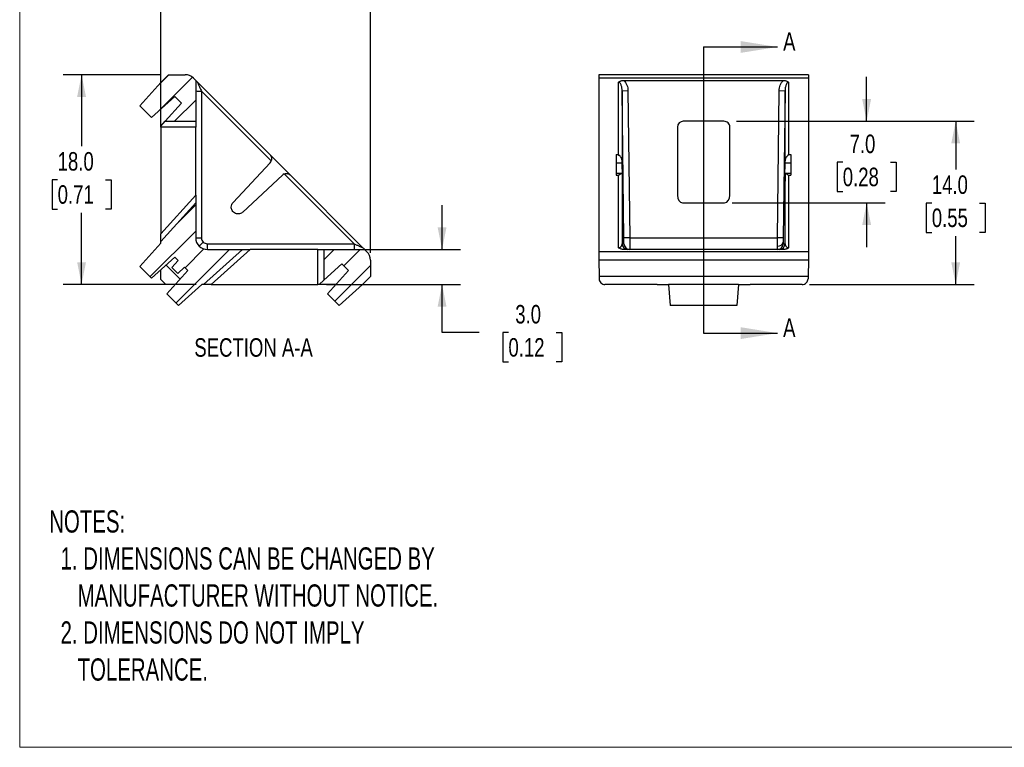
# Model space of a CAD drawing. Header units: millimetres. Extents: x 0 to 140, y 0 to 108.
# Tile 1 of 3: x 0 to 85, y 0 to 62. Entities that reach past the tile are written whole.
import ezdxf

# ---------------------------------------------------------------- set-up
doc = ezdxf.new("R2010")
doc.units = ezdxf.units.MM
doc.header["$LTSCALE"] = 0.5
doc.linetypes.add('SLD-Solid', pattern=[0])
doc.layers.add('DIMENSIONS', color=140, linetype='SLD-Solid', lineweight=25)
doc.layers.add('TEXT', color=140, linetype='SLD-Solid', lineweight=25)
doc.layers.add('HATCH', color=6, linetype='SLD-Solid')
doc.layers.add('SLD-DEFPOINTS', color=7, linetype='Continuous')
doc.styles.add('SLDTEXTSTYLE0', font='TXT', dxfattribs={"width": 0.75})
doc.styles.add('SLDTEXTSTYLE1', font='TXT', dxfattribs={"width": 0.688})
doc.dimstyles.new('SLDDIMSTYLE0', dxfattribs={"dimtxt": 1.5875, "dimasz": 1.905, "dimexe": 0, "dimexo": 0.0625, "dimgap": 0.396875, "dimtad": 0, "dimtih": 1, "dimtoh": 1, "dimdec": 1, "dimrnd": 1e-09, "dimzin": 4, "dimdsep": 46, "dimtxsty": 'SLDTEXTSTYLE0', "dimsah": 1, "dimcen": 0.09, "dimadec": 0, "dimazin": 1, "dimtfac": 1, "dimtdec": 1, "dimtofl": 0, "dimtmove": 0, "dimatfit": 3, "dimfxl": 0, "dimfrac": 2, "dimtolj": 1, "dimtzin": 12, "dimarcsym": 0})
doc.dimstyles.new('SLDDIMSTYLE1', dxfattribs={"dimtxt": 1.5875, "dimasz": 1.905, "dimexe": 0, "dimexo": 0.0625, "dimgap": 0.396875, "dimtad": 0, "dimtih": 1, "dimtoh": 1, "dimdec": 1, "dimrnd": 1e-09, "dimzin": 4, "dimdsep": 46, "dimtxsty": 'SLDTEXTSTYLE0', "dimsah": 1, "dimcen": 0.09, "dimadec": 0, "dimazin": 1, "dimtfac": 1, "dimtdec": 1, "dimtmove": 0, "dimatfit": 0, "dimfxl": 0, "dimfrac": 2, "dimtolj": 1, "dimtzin": 12, "dimarcsym": 0})

# ---------------------------------------------------------------- blocks, each defined once
blk = doc.blocks.new('Block2')
at = {"color": 7, "linetype": 'SLD-Solid', "lineweight": 18}
for p, q in [((0.001, 0.001), (0.001, 107.951)), ((139.701, 0.001), (0.001, 0.001))]:
    blk.add_line(p, q, dxfattribs=at)
blk = doc.blocks.new('_D')
at = {"layer": 'DIMENSIONS'}
for p, q in [((61.545, 53.715), (81.954, 53.715)), ((80.367, 53.715), (80.367, 49.57)), ((78.314, 46.703), (77.83, 46.703)), ((77.83, 46.703), (77.83, 44.183)), ((82.419, 46.703), (82.903, 46.703)), ((82.903, 46.703), (82.903, 44.183)), ((77.83, 44.183), (78.314, 44.183)), ((82.903, 44.183), (82.419, 44.183)), ((80.367, 39.715), (80.367, 43.86)), ((67.823, 39.715), (81.954, 39.715))]:
    blk.add_line(p, q, dxfattribs=at)
for points in [[(80.367, 53.715), (79.986, 51.81), (80.748, 51.81)], [(80.367, 39.715), (80.748, 41.62), (79.986, 41.62)]]:
    blk.add_solid(points, dxfattribs=at)
at = {"layer": 'DIMENSIONS', "char_height": 1.5875, "attachment_point": 1, "style": 'SLDTEXTSTYLE0'}
for s, insert in [('14.0', (78.314, 49.072)), ('0.55', (78.314, 46.229))]:
    blk.add_mtext(s, dxfattribs=dict(at, insert=insert))
blk = doc.blocks.new('_D_1')
at = {"layer": 'DIMENSIONS'}
for p, q in [((72.721, 53.715), (72.721, 57.525)), ((61.545, 53.715), (74.309, 53.715)), ((70.669, 50.207), (70.185, 50.207)), ((70.185, 50.207), (70.185, 47.687)), ((74.774, 50.207), (75.258, 50.207)), ((75.258, 50.207), (75.258, 47.687)), ((70.185, 47.687), (70.669, 47.687)), ((75.258, 47.687), (74.774, 47.687)), ((61.162, 46.724), (74.309, 46.724)), ((72.721, 46.724), (72.721, 42.914))]:
    blk.add_line(p, q, dxfattribs=at)
for points in [[(72.721, 53.715), (73.102, 55.62), (72.34, 55.62)], [(72.721, 46.724), (72.34, 44.819), (73.102, 44.819)]]:
    blk.add_solid(points, dxfattribs=at)
at = {"layer": 'DIMENSIONS', "char_height": 1.5875, "attachment_point": 1, "style": 'SLDTEXTSTYLE0'}
for s, insert in [('7.0', (71.255, 52.576)), ('0.28', (70.669, 49.734))]:
    blk.add_mtext(s, dxfattribs=dict(at, insert=insert))
blk = doc.blocks.new('_D_8')
at = {"layer": 'DIMENSIONS'}
for p, q in [((12.114, 53.943), (12.114, 67.303)), ((30.114, 42.442), (30.114, 67.303)), ((12.114, 65.715), (17.185, 65.715)), ((19.061, 65.703), (18.577, 65.703)), ((18.577, 65.703), (18.577, 63.183)), ((23.167, 65.703), (23.65, 65.703)), ((23.65, 65.703), (23.65, 63.183)), ((30.114, 65.715), (25.042, 65.715)), ((18.577, 63.183), (19.061, 63.183)), ((23.65, 63.183), (23.167, 63.183))]:
    blk.add_line(p, q, dxfattribs=at)
for points in [[(12.114, 65.715), (14.019, 65.334), (14.019, 66.096)], [(30.114, 65.715), (28.209, 66.096), (28.209, 65.334)]]:
    blk.add_solid(points, dxfattribs=at)
at = {"layer": 'DIMENSIONS', "char_height": 1.5875, "attachment_point": 1, "style": 'SLDTEXTSTYLE0'}
for s, insert in [('18.0', (19.061, 68.072)), ('0.71', (19.061, 65.229))]:
    blk.add_mtext(s, dxfattribs=dict(at, insert=insert))
blk = doc.blocks.new('_D_9')
at = {"layer": 'DIMENSIONS'}
for p, q in [((12.155, 57.715), (3.726, 57.715)), ((5.313, 57.715), (5.313, 51.57)), ((3.261, 48.703), (2.777, 48.703)), ((2.777, 48.703), (2.777, 46.183)), ((7.366, 48.703), (7.85, 48.703)), ((7.85, 48.703), (7.85, 46.183)), ((2.777, 46.183), (3.261, 46.183)), ((5.313, 39.715), (5.313, 45.86)), ((7.85, 46.183), (7.366, 46.183)), ((15.156, 39.715), (3.726, 39.715))]:
    blk.add_line(p, q, dxfattribs=at)
for points in [[(5.313, 57.715), (4.932, 55.81), (5.694, 55.81)], [(5.313, 39.715), (5.694, 41.62), (4.932, 41.62)]]:
    blk.add_solid(points, dxfattribs=at)
at = {"layer": 'DIMENSIONS', "char_height": 1.5875, "attachment_point": 1, "style": 'SLDTEXTSTYLE0'}
for s, insert in [('18.0', (3.261, 51.072)), ('0.71', (3.261, 48.229))]:
    blk.add_mtext(s, dxfattribs=dict(at, insert=insert))
blk = doc.blocks.new('_D_10')
at = {"layer": 'DIMENSIONS'}
for p, q in [((36.268, 42.715), (36.268, 46.525)), ((26.749, 42.715), (37.855, 42.715)), ((26.342, 39.715), (37.855, 39.715)), ((36.268, 35.597), (36.268, 39.715)), ((39.443, 35.597), (36.268, 35.597)), ((41.963, 35.585), (41.479, 35.585)), ((41.479, 35.585), (41.479, 33.065)), ((46.068, 35.585), (46.552, 35.585)), ((46.552, 35.585), (46.552, 33.065)), ((41.479, 33.065), (41.963, 33.065)), ((46.552, 33.065), (46.068, 33.065))]:
    blk.add_line(p, q, dxfattribs=at)
for points in [[(36.268, 42.715), (36.649, 44.62), (35.887, 44.62)], [(36.268, 39.715), (35.887, 37.81), (36.649, 37.81)]]:
    blk.add_solid(points, dxfattribs=at)
at = {"layer": 'DIMENSIONS', "char_height": 1.5875, "attachment_point": 1, "style": 'SLDTEXTSTYLE0'}
for s, insert in [('3.0', (42.549, 37.954)), ('0.12', (41.963, 35.111))]:
    blk.add_mtext(s, dxfattribs=dict(at, insert=insert))

msp = doc.modelspace()

# ---------------------------------------------------------------- hatches: boundary and pattern name
at = {"layer": 'HATCH'}
h = msp.add_hatch(dxfattribs=at)
h.set_pattern_fill('ANSI31', color=256, scale=0.5, style=0)
edge = h.paths.add_edge_path(flags=0)
edge.add_line((12.78966, 57.71506), (12.11377, 57.03918))
edge.add_line((12.11377, 57.03918), (10.31335, 55.0396))
edge.add_line((10.31335, 55.0396), (11.31628, 54.03667))
edge.add_line((11.31628, 54.03667), (13.31586, 55.83709))
edge.add_line((13.31586, 55.83709), (13.88154, 55.27141))
edge.add_line((13.88154, 55.27141), (12.4802, 53.71506))
edge.add_line((12.4802, 53.71506), (15.11377, 53.71506))
edge.add_line((15.11377, 53.71506), (15.11377, 57.22116))
edge.add_line((15.11377, 57.22116), (14.91276, 57.42217))
edge.add_arc((14.20566, 56.71506), 1, 45, 90)
edge.add_line((14.20566, 57.71506), (12.78966, 57.71506))
h = msp.add_hatch(dxfattribs=at)
h.set_pattern_fill('ANSI31', color=256, scale=0.5, style=0)
edge = h.paths.add_edge_path(flags=0)
edge.add_line((13.06266, 41.17034), (13.56905, 40.66395))
edge.add_line((13.56905, 40.66395), (14.16438, 41.19998))
edge.add_line((14.16438, 41.19998), (14.44723, 40.91714))
edge.add_line((14.44723, 40.91714), (12.6468, 38.91757))
edge.add_line((12.6468, 38.91757), (13.64973, 37.91463))
edge.add_line((13.64973, 37.91463), (15.64931, 39.71506))
edge.add_line((15.64931, 39.71506), (15.79073, 39.71506))
edge.add_line((15.79073, 39.71506), (19.12257, 42.71506))
edge.add_line((19.12257, 42.71506), (16.11377, 42.71506))
edge.add_arc((16.11377, 43.71506), 1, 180, 270, ccw=False)
edge.add_line((15.11377, 43.71506), (15.11377, 46.72385))
edge.add_line((15.11377, 46.72385), (12.11377, 43.39202))
edge.add_line((12.11377, 43.39202), (12.11377, 43.25059))
edge.add_line((12.11377, 43.25059), (10.31335, 41.25102))
edge.add_line((10.31335, 41.25102), (11.31628, 40.24809))
edge.add_line((11.31628, 40.24809), (13.31586, 42.04851))
edge.add_line((13.31586, 42.04851), (13.5987, 41.76567))
edge.add_line((13.5987, 41.76567), (13.06266, 41.17034))
h = msp.add_hatch(dxfattribs=at)
h.set_pattern_fill('ANSI31', color=256, scale=0.5, style=0)
edge = h.paths.add_edge_path(flags=0)
edge.add_line((29.43789, 39.71506), (30.11377, 40.39094))
edge.add_line((30.11377, 40.39094), (30.11377, 41.80694))
edge.add_arc((29.11377, 41.80694), 1, 0, 45)
edge.add_line((29.82088, 42.51405), (29.61987, 42.71506))
edge.add_line((29.61987, 42.71506), (26.11377, 42.71506))
edge.add_line((26.11377, 42.71506), (26.11377, 40.08148))
edge.add_line((26.11377, 40.08148), (27.67012, 41.48283))
edge.add_line((27.67012, 41.48283), (28.23581, 40.91714))
edge.add_line((28.23581, 40.91714), (26.43538, 38.91757))
edge.add_line((26.43538, 38.91757), (27.43832, 37.91463))
edge.add_line((27.43832, 37.91463), (29.43789, 39.71506))

# ---------------------------------------------------------------- linework, layer by layer
for p, q in [((12.11377, 57.03918), (12.78966, 57.71506)), ((12.78966, 57.71506), (14.20566, 57.71506)), ((67.71627, 57.71506), (49.72649, 57.71506)), ((12.11377, 57.03918), (10.31335, 55.0396)), ((14.91276, 57.42217), (15.11377, 57.22116)), ((15.11377, 57.22116), (15.11377, 53.71506)), ((15.26659, 57.0607), (15.22899, 57.11265)), ((15.26022, 57.07471), (21.48294, 50.85199)), ((67.72138, 57.42217), (49.72138, 57.42217)), ((49.72138, 57.42217), (49.72138, 42.51405)), ((51.42688, 50.85199), (51.42688, 57.07471)), ((51.88825, 57.22116), (65.55451, 57.22116)), ((66.01589, 57.07471), (66.01589, 50.85199)), ((67.72138, 57.42217), (67.72138, 42.51405)), ((11.31628, 54.03667), (13.31586, 55.83709)), ((13.88154, 55.27141), (13.31586, 55.83709)), ((15.6076, 56.31047), (15.6076, 43.70889)), ((21.59691, 50.32117), (15.6076, 56.31047)), ((52.22676, 56.31664), (51.72683, 56.31047)), ((51.72683, 56.31047), (51.72683, 50.32117)), ((51.88237, 43.70889), (51.72683, 56.31047)), ((52.22676, 56.31664), (52.38229, 43.71506)), ((65.06047, 43.71506), (65.21601, 56.31664)), ((65.71593, 56.31047), (65.21601, 56.31664)), ((65.71593, 56.31047), (65.5604, 43.70889)), ((65.71593, 50.32117), (65.71593, 56.31047)), ((11.31628, 54.03667), (10.31335, 55.0396)), ((13.88154, 55.27141), (12.4802, 53.71506)), ((12.11377, 53.30811), (12.11377, 54.75474)), ((12.11377, 53.30811), (12.4802, 53.71506)), ((12.11377, 53.21506), (12.11377, 53.30811)), ((12.4802, 53.71506), (15.11377, 53.71506)), ((15.11377, 53.71506), (15.11377, 53.21506)), ((60.46429, 53.71506), (56.97848, 53.71506)), ((15.11377, 53.21506), (12.11377, 53.21506)), ((12.11377, 53.21506), (12.11377, 44.04668)), ((15.11377, 47.37852), (15.11377, 53.21506)), ((56.47138, 53.21506), (56.47138, 47.37852)), ((60.97138, 47.37852), (60.97138, 53.21506)), ((21.48294, 50.85199), (23.25071, 49.08423)), ((51.22138, 50.85199), (51.42688, 50.85199)), ((51.22138, 50.85199), (51.22138, 49.08423)), ((66.01589, 50.85199), (66.22138, 50.85199)), ((66.22138, 50.85199), (66.22138, 49.08423)), ((18.32205, 46.7548), (21.49506, 50.15744)), ((51.22138, 50.15744), (51.73011, 50.15744)), ((51.81127, 46.7548), (51.73011, 50.15744)), ((65.63149, 46.7548), (65.71265, 50.15744)), ((65.71265, 50.15744), (66.22138, 50.15744)), ((22.55615, 49.09635), (19.15351, 45.92334)), ((28.70918, 43.20889), (22.71988, 49.19819)), ((23.25071, 49.08423), (29.47342, 42.86151)), ((51.68051, 49.23067), (51.22138, 49.23067)), ((51.22138, 49.08423), (51.42688, 49.08423)), ((51.42688, 42.86151), (51.42688, 49.08423)), ((51.72683, 49.19819), (51.72683, 43.20889)), ((51.73011, 49.09635), (51.81127, 45.92334)), ((65.71265, 49.09635), (65.63149, 45.92334)), ((65.71593, 43.20889), (65.71593, 49.19819)), ((66.22138, 49.23067), (65.76226, 49.23067)), ((66.01589, 49.08423), (66.01589, 42.86151)), ((66.01589, 49.08423), (66.22138, 49.08423)), ((12.11377, 44.04668), (15.11377, 47.37852)), ((15.11377, 47.37852), (15.11377, 46.72385)), ((15.11377, 46.72385), (12.11377, 43.39202)), ((15.11377, 46.72385), (15.11377, 43.71506)), ((51.79, 46.7548), (51.81127, 46.7548)), ((56.91565, 46.72385), (60.52711, 46.72385)), ((65.63149, 46.7548), (65.65276, 46.7548)), ((51.80026, 46.35359), (51.81817, 46.35359)), ((65.62459, 46.35359), (65.6425, 46.35359)), ((12.11377, 43.39202), (12.11377, 44.04668)), ((12.11377, 43.25059), (10.31335, 41.25102)), ((12.11377, 43.25059), (12.11377, 43.39202)), ((15.75405, 43.35534), (15.40667, 43.00795)), ((16.1076, 43.20889), (28.70918, 43.20889)), ((51.72683, 43.20889), (51.88237, 43.20889)), ((52.38229, 43.71506), (51.88237, 43.70889)), ((52.38229, 43.71506), (65.06047, 43.71506)), ((65.5604, 43.70889), (65.06047, 43.71506)), ((65.5604, 43.20889), (65.71593, 43.20889)), ((15.79073, 39.71506), (19.12257, 42.71506)), ((16.11377, 42.71506), (19.12257, 42.71506)), ((19.77723, 42.71506), (16.44539, 39.71506)), ((19.12257, 42.71506), (19.77723, 42.71506)), ((25.61377, 42.71506), (19.77723, 42.71506)), ((25.61377, 39.71506), (25.61377, 42.71506)), ((25.61377, 42.71506), (26.11377, 42.71506)), ((26.11377, 42.71506), (26.11377, 40.08148)), ((26.11377, 42.71506), (29.61987, 42.71506)), ((29.51125, 42.83036), (29.45941, 42.86788)), ((29.61987, 42.71506), (29.82088, 42.51405)), ((67.72138, 42.51405), (49.72138, 42.51405)), ((65.55451, 42.71506), (51.88825, 42.71506)), ((11.31628, 40.24809), (13.31586, 42.04851)), ((13.5987, 41.76567), (13.06266, 41.17034)), ((13.5987, 41.76567), (13.31586, 42.04851)), ((26.11377, 40.08148), (27.67012, 41.48283)), ((28.23581, 40.91714), (27.67012, 41.48283)), ((30.11377, 41.80694), (30.11377, 40.39094)), ((67.71627, 41.80694), (49.72649, 41.80694)), ((49.72649, 41.80694), (49.74397, 40.39094)), ((67.71627, 41.80694), (67.69879, 40.39094)), ((11.31628, 40.24809), (10.31335, 41.25102)), ((12.11377, 40.13932), (12.11377, 40.96615)), ((13.77718, 40.17298), (12.57169, 41.37846)), ((14.44723, 40.91714), (12.6468, 38.91757)), ((13.56905, 40.66395), (13.06266, 41.17034)), ((13.56905, 40.66395), (14.16438, 41.19998)), ((14.44723, 40.91714), (14.16438, 41.19998)), ((28.23581, 40.91714), (26.43538, 38.91757)), ((12.53804, 39.71506), (12.11377, 40.13932)), ((26.11377, 40.08148), (25.70682, 39.71506)), ((30.11377, 40.39094), (29.43789, 39.71506)), ((67.69879, 40.39094), (49.74397, 40.39094)), ((49.74397, 40.39094), (49.74847, 40.20889)), ((67.69879, 40.39094), (67.6943, 40.20889)), ((13.36487, 39.71506), (12.53804, 39.71506)), ((13.64973, 37.91463), (12.6468, 38.91757)), ((13.64973, 37.91463), (15.64931, 39.71506)), ((15.79073, 39.71506), (15.64931, 39.71506)), ((16.44539, 39.71506), (15.79073, 39.71506)), ((16.44539, 39.71506), (25.61377, 39.71506)), ((25.70682, 39.71506), (25.61377, 39.71506)), ((27.15345, 39.71506), (25.70682, 39.71506)), ((27.43832, 37.91463), (26.43538, 38.91757)), ((27.43832, 37.91463), (29.43789, 39.71506)), ((54.72138, 39.71506), (50.25456, 39.71506)), ((54.72138, 39.71506), (55.72138, 39.71506)), ((61.72138, 39.71506), (55.72138, 39.71506)), ((55.72138, 39.71506), (55.8622, 37.91463)), ((61.72138, 39.71506), (61.58056, 37.91463)), ((61.72138, 39.71506), (62.72138, 39.71506)), ((67.1882, 39.71506), (62.72138, 39.71506)), ((61.58056, 37.91463), (55.8622, 37.91463))]:
    msp.add_line(p, q)
for centre, radius, start, end in [((14.20566, 56.71506), 1, 45, 90), ((15.48517, 66.27576), 9.96604, 267.8643375, 270.7039257), ((16.11377, 43.71506), 1, 180, 270), ((15.48517, 53.67418), 9.96604, 267.8643375, 270.7039257), ((26.0729, 43.08645), 9.96604, 179.2960743, 182.1356625), ((38.67447, 43.08645), 9.96604, 179.2960743, 182.1356625), ((52.22677, 43.21504), 0.49998, 180.7048712, 269.9978541), ((52.38231, 43.21504), 0.49998, 180.7048712, 269.9978541), ((65.11895, 43.45353), 0.44974, 262.1998676, 347.3888346), ((65.06045, 43.21504), 0.49998, 270.0021459, 359.2951288), ((65.21599, 43.21504), 0.49998, 270.0021459, 359.2951288), ((29.11377, 41.80694), 1, 0, 45)]:
    msp.add_arc(centre, radius, start, end)
for centre, major_axis, ratio, start_param, end_param in [((56.97848, 53.21506), (0.5071, 0), 0.98600623, 1.57079633, 3.14159265), ((60.46429, 53.21506), (0.5071, 0), 0.98600623, 0, 1.57079633), ((56.97848, 47.47109), (0.11318, 0.74344), 0.66488916, 1.79588002, 3.2424687), ((60.46429, 47.47109), (0.11318, -0.74344), 0.66488916, 6.18230927, 7.62889794)]:
    msp.add_ellipse(centre, major_axis=major_axis, ratio=ratio, start_param=start_param, end_param=end_param)
for points, knots in [([(49.72649, 57.71506), (49.72492, 57.71506), (49.7236, 57.68969), (49.72182, 57.58819), (49.72138, 57.51237), (49.72138, 57.42217)], [0, 0, 0, 0, 0.5, 0.5, 1, 1, 1, 1]), ([(67.71627, 57.71506), (67.71784, 57.71506), (67.71917, 57.68969), (67.72094, 57.58819), (67.72138, 57.51237), (67.72138, 57.42217)], [0, 0, 0, 0, 0.5, 0.5, 1, 1, 1, 1]), ([(15.11377, 57.22116), (15.11539, 57.21954), (15.11858, 57.21635), (15.14732, 57.18761), (15.18207, 57.15286), (15.21497, 57.11996), (15.22514, 57.10979)], [0, 0, 0, 0, 0.29162489, 0.57713403, 0.86923966, 1, 1, 1, 1]), ([(15.26022, 57.07471), (15.26063, 57.07383), (15.26149, 57.07201), (15.26404, 57.06667), (15.26676, 57.06073), (15.2668, 57.06065)], [0, 0, 0, 0, 0.47799594, 0.99261971, 1, 1, 1, 1]), ([(15.2668, 57.06065), (15.27277, 57.04767), (15.28651, 57.01781), (15.32002, 56.94354), (15.36287, 56.84871), (15.41755, 56.72889), (15.47465, 56.60278), (15.53978, 56.46015), (15.58263, 56.3656), (15.6076, 56.31047)], [0, 0, 0, 0, 0.08055046, 0.18542254, 0.31784301, 0.46548319, 0.64813329, 0.79484291, 1, 1, 1, 1]), ([(51.42688, 57.07471), (51.44066, 57.08627), (51.46828, 57.10942), (51.51769, 57.13915), (51.57267, 57.16499), (51.6506, 57.19252), (51.7563, 57.21646), (51.8436, 57.21957), (51.88825, 57.22116)], [0, 0, 0, 0, 0.12247085, 0.24534159, 0.37064263, 0.50029029, 0.74438548, 1, 1, 1, 1]), ([(51.72683, 56.31047), (51.72595, 56.34894), (51.72433, 56.41894), (51.71563, 56.51316), (51.70156, 56.61737), (51.6787, 56.72892), (51.64079, 56.84929), (51.59594, 56.94547), (51.54811, 57.01274), (51.50346, 57.05084), (51.46587, 57.07084), (51.43942, 57.07346), (51.42688, 57.07471)], [0, 0, 0, 0, 0.1342744, 0.24424354, 0.32991246, 0.50107086, 0.6395596, 0.76642005, 0.86491362, 0.91623848, 0.96026644, 1, 1, 1, 1]), ([(51.88825, 57.22116), (51.98678, 57.12279), (52.07431, 56.98549), (52.1936, 56.66675), (52.22465, 56.48718), (52.22676, 56.31664)], [0, 0, 0, 0, 0.5, 0.5, 1, 1, 1, 1]), ([(65.21601, 56.31664), (65.21811, 56.48718), (65.24917, 56.66675), (65.36845, 56.98549), (65.45598, 57.12279), (65.55451, 57.22116)], [0, 0, 0, 0, 0.5, 0.5, 1, 1, 1, 1]), ([(65.55451, 57.22116), (65.58403, 57.22042), (65.6424, 57.21896), (65.72809, 57.20662), (65.82415, 57.18336), (65.92773, 57.14346), (65.98667, 57.09749), (66.01589, 57.07471)], [0, 0, 0, 0, 0.16929103, 0.33474848, 0.49935858, 0.75186586, 1, 1, 1, 1]), ([(66.01589, 57.07471), (66.00654, 57.07401), (65.98712, 57.07255), (65.95869, 57.06117), (65.9307, 57.0434), (65.90332, 57.01852), (65.87672, 56.98679), (65.85114, 56.9481), (65.82686, 56.9025), (65.79662, 56.83239), (65.76404, 56.72894), (65.73836, 56.60277), (65.72041, 56.46015), (65.71758, 56.3656), (65.71593, 56.31047)], [0, 0, 0, 0, 0.02964084, 0.06155299, 0.09724446, 0.13780388, 0.18397684, 0.23626934, 0.29502953, 0.36050245, 0.49890979, 0.67013766, 0.80767263, 1, 1, 1, 1]), ([(21.48294, 50.85199), (21.4982, 50.83551), (21.52699, 50.80443), (21.56038, 50.75388), (21.58495, 50.70654), (21.60198, 50.66353), (21.62048, 50.60218), (21.63248, 50.51997), (21.62681, 50.41584), (21.6064, 50.35124), (21.59691, 50.32117)], [0, 0, 0, 0, 0.12926595, 0.24387787, 0.34385723, 0.42923873, 0.50008082, 0.69137873, 0.85633723, 1, 1, 1, 1]), ([(51.72683, 50.32117), (51.726, 50.3356), (51.72429, 50.36539), (51.71433, 50.4125), (51.69909, 50.46243), (51.67795, 50.51491), (51.65109, 50.56937), (51.60794, 50.64316), (51.53288, 50.74557), (51.46627, 50.81245), (51.42688, 50.85199)], [0, 0, 0, 0, 0.06974921, 0.14400324, 0.22361798, 0.30928872, 0.40157393, 0.50092052, 0.70491481, 1, 1, 1, 1]), ([(66.01589, 50.85199), (65.9986, 50.83551), (65.96599, 50.80443), (65.92093, 50.75388), (65.88246, 50.70654), (65.85058, 50.66353), (65.80936, 50.60218), (65.76513, 50.51997), (65.72542, 50.41584), (65.71894, 50.35124), (65.71593, 50.32117)], [0, 0, 0, 0, 0.12926595, 0.24387787, 0.34385723, 0.42923873, 0.50008082, 0.69137873, 0.85633723, 1, 1, 1, 1]), ([(22.71988, 49.19819), (22.73431, 49.20323), (22.76411, 49.21362), (22.81122, 49.22399), (22.86115, 49.23027), (22.91362, 49.23134), (22.96808, 49.22668), (23.04187, 49.21177), (23.14428, 49.17375), (23.21116, 49.11749), (23.25071, 49.08423)], [0, 0, 0, 0, 0.069749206, 0.144003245, 0.223617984, 0.309288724, 0.401573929, 0.500920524, 0.704914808, 1, 1, 1, 1]), ([(51.42688, 49.08423), (51.44416, 49.09949), (51.47677, 49.12828), (51.52183, 49.16167), (51.5603, 49.18624), (51.59218, 49.20327), (51.6334, 49.22176), (51.67763, 49.23376), (51.71735, 49.22809), (51.72382, 49.20769), (51.72683, 49.19819)], [0, 0, 0, 0, 0.12926595, 0.24387787, 0.34385723, 0.42923873, 0.50008082, 0.69137873, 0.85633723, 1, 1, 1, 1]), ([(65.71593, 49.19819), (65.71676, 49.20323), (65.71847, 49.21362), (65.72843, 49.22399), (65.74368, 49.23027), (65.76482, 49.23134), (65.79167, 49.22668), (65.83482, 49.21177), (65.90988, 49.17375), (65.9765, 49.11749), (66.01589, 49.08423)], [0, 0, 0, 0, 0.069749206, 0.144003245, 0.223617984, 0.309288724, 0.401573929, 0.500920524, 0.704914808, 1, 1, 1, 1]), ([(18.16401, 46.35359), (18.16401, 46.42546), (18.17765, 46.49992), (18.23223, 46.63847), (18.27303, 46.70224), (18.32205, 46.7548)], [0, 0, 0, 0, 0.5, 0.5, 1, 1, 1, 1]), ([(51.81817, 46.35359), (51.81729, 46.42546), (51.8162, 46.49992), (51.81381, 46.63847), (51.81252, 46.70224), (51.81127, 46.7548)], [0, 0, 0, 0, 0.5, 0.5, 1, 1, 1, 1]), ([(65.62459, 46.35359), (65.62548, 46.42546), (65.62657, 46.49992), (65.62895, 46.63847), (65.63024, 46.70224), (65.63149, 46.7548)], [0, 0, 0, 0, 0.5, 0.5, 1, 1, 1, 1]), ([(19.15351, 45.92334), (19.08775, 45.86201), (18.99584, 45.80563), (18.76943, 45.75419), (18.63562, 45.76282), (18.39981, 45.86535), (18.30225, 45.95733), (18.18546, 46.158), (18.16401, 46.26367), (18.16401, 46.35359)], [0, 0, 0, 0, 0.25, 0.25, 0.5, 0.5, 0.75, 0.75, 1, 1, 1, 1]), ([(51.81127, 45.92334), (51.81211, 45.89318), (51.8139, 45.82875), (51.81632, 45.77302), (51.81756, 45.77153), (51.81811, 45.77087)], [0, 0, 0, 0, 0.3287797, 0.7023533, 1, 1, 1, 1]), ([(51.81876, 45.76743), (51.81964, 45.77409), (51.82034, 45.79719), (51.82115, 45.87299), (51.82126, 45.92537), (51.82098, 46.04336), (51.82059, 46.10852), (51.81953, 46.23558), (51.81887, 46.29739), (51.81817, 46.35359)], [0, 0, 0, 0, 0.25, 0.25, 0.5, 0.5, 0.75, 0.75, 1, 1, 1, 1]), ([(65.63149, 45.92334), (65.62992, 45.86201), (65.62809, 45.80563), (65.62467, 45.75419), (65.62312, 45.76282), (65.62148, 45.86535), (65.62141, 45.95733), (65.62244, 46.158), (65.62348, 46.26367), (65.62459, 46.35359)], [0, 0, 0, 0, 0.25, 0.25, 0.5, 0.5, 0.75, 0.75, 1, 1, 1, 1]), ([(15.6076, 43.70889), (15.6076, 43.64511), (15.62029, 43.57881), (15.67104, 43.45629), (15.70895, 43.40044), (15.75405, 43.35534)], [0, 0, 0, 0, 0.5, 0.5, 1, 1, 1, 1]), ([(15.75405, 43.35534), (15.79915, 43.31024), (15.85501, 43.27232), (15.97752, 43.22158), (16.04382, 43.20889), (16.1076, 43.20889)], [0, 0, 0, 0, 0.5, 0.5, 1, 1, 1, 1]), ([(28.70918, 43.20889), (28.75452, 43.18834), (28.83518, 43.15179), (28.9499, 43.0995), (29.05569, 43.05139), (29.15602, 43.00587), (29.25614, 42.96023), (29.34366, 42.92055), (29.41807, 42.88665), (29.44722, 42.87342), (29.45965, 42.86778)], [0, 0, 0, 0, 0.16864721, 0.29998975, 0.42887302, 0.56645946, 0.68181112, 0.81704516, 0.92203993, 1, 1, 1, 1]), ([(51.42688, 42.86151), (51.43623, 42.86184), (51.45564, 42.86254), (51.48407, 42.86786), (51.51206, 42.87605), (51.53944, 42.88741), (51.56605, 42.90179), (51.59162, 42.91926), (51.6159, 42.93984), (51.64614, 42.97161), (51.67872, 43.01881), (51.7044, 43.07594), (51.72236, 43.14107), (51.72518, 43.18391), (51.72683, 43.20889)], [0, 0, 0, 0, 0.02964084, 0.06155299, 0.09724446, 0.13780388, 0.18397684, 0.23626934, 0.29502953, 0.36050245, 0.49890979, 0.67013766, 0.80767263, 1, 1, 1, 1]), ([(51.88237, 43.20889), (51.88309, 43.20889), (51.88375, 43.21963), (51.88466, 43.26836), (51.88492, 43.30652), (51.88492, 43.40415), (51.88466, 43.46329), (51.88375, 43.58639), (51.88309, 43.64996), (51.88237, 43.70889)], [0, 0, 0, 0, 0.25, 0.25, 0.5, 0.5, 0.75, 0.75, 1, 1, 1, 1]), ([(52.38229, 43.71506), (52.38249, 43.68234), (52.38288, 43.61689), (52.38336, 43.51966), (52.38378, 43.42431), (52.38412, 43.33176), (52.38439, 43.24291), (52.38458, 43.1586), (52.38469, 43.07965), (52.38473, 43.00682), (52.38469, 42.94081), (52.38458, 42.88225), (52.38439, 42.83172), (52.38412, 42.7897), (52.38378, 42.75655), (52.38336, 42.73281), (52.38288, 42.71784), (52.38249, 42.71599), (52.38229, 42.71506)], [0, 0, 0, 0, 0.06250065, 0.12500104, 0.18750121, 0.25000119, 0.31250102, 0.37500074, 0.43750039, 0.5, 0.56249961, 0.62499926, 0.68749898, 0.74999881, 0.81249879, 0.87499896, 0.93749935, 1, 1, 1, 1]), ([(65.5604, 43.70889), (65.55961, 43.64511), (65.55895, 43.57881), (65.55806, 43.45629), (65.55784, 43.40044), (65.55784, 43.35534)], [0, 0, 0, 0, 0.5, 0.5, 1, 1, 1, 1]), ([(65.55784, 43.35534), (65.55784, 43.31024), (65.55806, 43.27232), (65.55895, 43.22158), (65.55961, 43.20889), (65.5604, 43.20889)], [0, 0, 0, 0, 0.5, 0.5, 1, 1, 1, 1]), ([(65.71593, 43.20889), (65.71682, 43.19144), (65.71843, 43.1597), (65.72713, 43.11689), (65.7412, 43.06931), (65.76406, 43.01881), (65.80197, 42.96393), (65.84682, 42.92031), (65.89465, 42.88966), (65.9393, 42.87237), (65.97689, 42.86328), (66.00334, 42.86208), (66.01589, 42.86151)], [0, 0, 0, 0, 0.1342744, 0.24424354, 0.32991246, 0.50107086, 0.6395596, 0.76642005, 0.86491362, 0.91623848, 0.96026644, 1, 1, 1, 1]), ([(29.45965, 42.86778), (29.45978, 42.86772), (29.46565, 42.86506), (29.47082, 42.8627), (29.47257, 42.8619), (29.47342, 42.86151)], [0, 0, 0, 0, 0.01215695, 0.52145988, 1, 1, 1, 1]), ([(29.5084, 42.82653), (29.51835, 42.81658), (29.55122, 42.78372), (29.58615, 42.74878), (29.61534, 42.71959), (29.61834, 42.71659), (29.61987, 42.71506)], [0, 0, 0, 0, 0.12828997, 0.42391374, 0.70533858, 1, 1, 1, 1]), ([(49.72138, 42.51405), (49.72138, 42.42385), (49.72182, 42.31214), (49.7236, 42.06711), (49.72492, 41.9345), (49.72649, 41.80694)], [0, 0, 0, 0, 0.5, 0.5, 1, 1, 1, 1]), ([(51.88825, 42.71506), (51.85873, 42.7158), (51.80037, 42.71726), (51.71467, 42.72959), (51.61861, 42.75286), (51.51504, 42.79275), (51.45609, 42.83872), (51.42688, 42.86151)], [0, 0, 0, 0, 0.16929103, 0.33474848, 0.49935858, 0.75186586, 1, 1, 1, 1]), ([(66.01589, 42.86151), (66.00205, 42.84991), (65.97432, 42.82668), (65.9247, 42.79685), (65.86946, 42.77097), (65.79146, 42.74351), (65.68597, 42.71972), (65.59899, 42.71664), (65.55451, 42.71506)], [0, 0, 0, 0, 0.12292418, 0.24624531, 0.37201599, 0.50217301, 0.74536729, 1, 1, 1, 1]), ([(67.72138, 42.51405), (67.72138, 42.42385), (67.72094, 42.31214), (67.71917, 42.06711), (67.71784, 41.9345), (67.71627, 41.80694)], [0, 0, 0, 0, 0.5, 0.5, 1, 1, 1, 1]), ([(49.74847, 40.20889), (49.74991, 40.15033), (49.76207, 40.08736), (49.81309, 39.96572), (49.8521, 39.90742), (49.95067, 39.81124), (50.00991, 39.77368), (50.13275, 39.72566), (50.196, 39.71506), (50.25456, 39.71506)], [0, 0, 0, 0, 0.25, 0.25, 0.5, 0.5, 0.75, 0.75, 1, 1, 1, 1]), ([(67.1882, 39.71506), (67.24677, 39.71506), (67.31001, 39.72566), (67.43285, 39.77368), (67.49209, 39.81124), (67.59066, 39.90742), (67.62967, 39.96572), (67.68069, 40.08736), (67.69285, 40.15033), (67.6943, 40.20889)], [0, 0, 0, 0, 0.25, 0.25, 0.5, 0.5, 0.75, 0.75, 1, 1, 1, 1])]:
    msp.add_open_spline(points, degree=3, knots=knots)
for points in [[(21.49506, 50.15744), (21.5389, 50.20445), (21.57412, 50.26107), (21.59691, 50.32117)], [(51.73011, 50.15744), (51.72899, 50.20445), (51.72785, 50.26107), (51.72683, 50.32117)], [(65.71265, 50.15744), (65.71378, 50.20445), (65.71491, 50.26107), (65.71593, 50.32117)], [(22.71988, 49.19819), (22.65978, 49.1754), (22.60316, 49.14018), (22.55615, 49.09635)], [(51.72683, 49.19819), (51.72785, 49.1754), (51.72899, 49.14018), (51.73011, 49.09635)], [(65.71593, 49.19819), (65.71491, 49.1754), (65.71378, 49.14018), (65.71265, 49.09635)], [(65.05792, 43.00795), (65.05877, 43.19307), (65.05962, 43.45326), (65.06047, 43.71506)], [(65.06047, 42.71506), (65.05962, 42.71506), (65.05877, 42.82283), (65.05792, 43.00795)]]:
    msp.add_open_spline(points, degree=3)
at = {"layer": 'TEXT'}
msp.add_line((58.72138, 60.09111), (58.72138, 35.53858), dxfattribs=at)
at = {"layer": 'TEXT', "linetype": 'SLD-Solid'}
for p, q in [((58.72138, 60.09111), (65.07138, 60.09111)), ((58.72138, 35.53858), (65.07138, 35.53858))]:
    msp.add_line(p, q, dxfattribs=at)
at = {"layer": 'TEXT'}
for points in [[(65.07138, 60.09111), (61.89638, 60.59911), (61.89638, 59.58311)], [(65.07138, 35.53858), (61.89638, 36.04658), (61.89638, 35.03058)]]:
    msp.add_solid(points, dxfattribs=at)

# ---------------------------------------------------------------- block references
at = {"layer": 'SLD-DEFPOINTS'}
msp.add_blockref('Block2', (0, 0), dxfattribs=at)

# ---------------------------------------------------------------- texts
at = {"layer": 'TEXT'}
for s, insert, char_height, attachment_point, style in [('A', (65.54902, 61.35169), 1.5875, 1, 'SLDTEXTSTYLE0'), ('A', (65.54902, 36.79916), 1.5875, 1, 'SLDTEXTSTYLE0'), ('SECTION A-A', (20.08072, 35.09974), 1.5875, 2, 'SLDTEXTSTYLE0'), ('NOTES:^J  1. DIMENSIONS CAN BE CHANGED BY     ^J     MANUFACTURER WITHOUT NOTICE.^J  2. DIMENSIONS DO NOT IMPLY ^J     TOLERANCE.', (2.53477, 20.332), 1.905, 1, 'SLDTEXTSTYLE1')]:
    msp.add_mtext(s, dxfattribs=dict(at, insert=insert, char_height=char_height, attachment_point=attachment_point, style=style))

# ---------------------------------------------------------------- dimensions: what is measured, and where the dimension line sits
at = {"layer": 'DIMENSIONS'}
dim = msp.add_linear_dim(base=(30.11377, 65.71506), p1=(12.11377, 53.30811), p2=(30.11377, 41.80694), dimstyle='SLDDIMSTYLE0', dxfattribs=at)
dim.commit()
dim.dimension.update_dxf_attribs({"geometry": '_D_8', "text_midpoint": (21.11377, 65.71506), "dimtype": 160})
for base, p1, p2, dimstyle, picture, middle in [((5.31335, 39.71506), (12.78966, 57.71506), (15.79073, 39.71506), 'SLDDIMSTYLE0', '_D_9', (5.31335, 48.71506)), ((72.72138, 46.72385), (60.90956, 53.71506), (60.52711, 46.72385), 'SLDDIMSTYLE1', '_D_1', (72.72138, 50.21946)), ((80.36669, 53.71506), (67.1882, 39.71506), (60.90956, 53.71506), 'SLDDIMSTYLE0', '_D', (80.36669, 46.71506)), ((36.26768, 39.71506), (26.11377, 42.71506), (25.70682, 39.71506), 'SLDDIMSTYLE1', '_D_10', (36.26768, 35.5969))]:
    dim = msp.add_linear_dim(base=base, p1=p1, p2=p2, angle=90, dimstyle=dimstyle, dxfattribs=at)
    dim.commit()
    dim.dimension.update_dxf_attribs({"geometry": picture, "text_midpoint": middle, "dimtype": 160})

doc.saveas('drawing.dxf')
